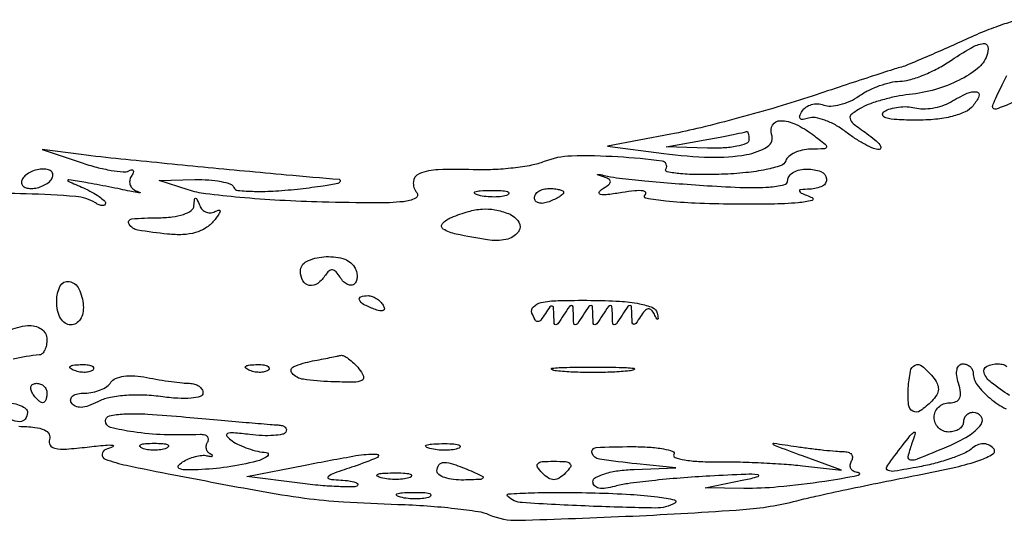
# Model space of a CAD drawing. Extents: x 22 to 658, y 11 to 369.
# Tile 10 of 14: x 490 to 591, y 21 to 72. Entities that reach past the tile are written whole.
import ezdxf

# ---------------------------------------------------------------- set-up
doc = ezdxf.new("R2010")
doc.units = 0

msp = doc.modelspace()

# ---------------------------------------------------------------- linework, layer by layer
for points in [[(592.595608, 72.321177, 0.010044), (591.03125, 71.82734, 0.015813), (589.144146, 71.122431, 0.010158), (587, 70.19197, -0.002871), (584.820527, 69.208189, -0.003786), (582.821875, 68.33787, -0.002751), (581.13878, 67.630991, -0.03648), (580.5, 67.419883, 0.016319), (579.812389, 67.222981, 0.000717), (577.44375, 66.456499, 0.001214), (574.637483, 65.536414, 0.000866), (571.5, 64.493255, -0.008672), (567.962634, 63.378158, -0.006069), (563.940625, 62.23948, -0.006124), (560.059027, 61.242114, -0.012674), (557, 60.577588), (550.5, 59.337189), (556.271763, 58.593919, 0.024152), (561.05845, 58.211235, 0.052035), (564.742642, 58.47878, 0.093835), (566.907296, 59.302449, 0.361206), (567.335946, 60.566922, -0.237248), (567.430983, 61.519158, -0.259008), (568.24134, 61.960347, -0.109137), (569.790851, 61.604511, -0.051149), (571.55887, 60.531803, -0.005373), (572.840638, 59.54049, -0.268964), (572.953551, 59.254686, -0.358334), (572.753421, 59.074358, -0.00764), (571.333333, 59.031803, 0.049566), (570.475961, 58.933873, 0.055789), (569.689903, 58.669676, 0.063714), (569.086614, 58.288952, 0.140624), (568.781229, 57.843688, -0.237293), (568.295561, 57.360269, -0.027297), (566.761906, 56.948127, -0.026968), (564.702849, 56.628446, -0.015719), (562.20886, 56.45692, -0.011298), (559.868196, 56.422657, -0.021164), (557.977555, 56.517797, -0.020794), (556.62079, 56.700951, -0.529735), (556.492449, 56.987782, 0.545356), (556.099223, 57.812393, 0.016457), (551.558686, 58.242191, 0.021416), (546.798002, 58.330942, 0.089373), (544, 57.7566, -0.049009), (542.714105, 57.382952, -0.017823), (540.834821, 57.100456, -0.017474), (538.74304, 56.935666, -0.019948), (536.735562, 56.928073, 0.017548), (533.145574, 56.931724, 0.087837), (531.185583, 56.515404, 0.282088), (530.583182, 55.700182, 0.197308), (530.933469, 54.580166, -0.487828), (530.80639, 53.998242, -0.087298), (529.558737, 53.647679, -0.026917), (526.737619, 53.51799, -0.004335), (521.232027, 53.609129, -0.007603), (516.90324, 53.784231, -0.008693), (512.771283, 54.086486, -0.007985), (509.280906, 54.459186, -0.047941), (507.5, 54.853983), (504.5, 55.828095), (508.166667, 55.914047, -0.022718), (509.595402, 55.882623, -0.032304), (510.854167, 55.715488, -0.033578), (511.818613, 55.455079, -0.223313), (512.166667, 55.117401, 0.288751), (512.587931, 54.798829, 0.016313), (514.295286, 54.708867, 0.020727), (516.462931, 54.755319, 0.012841), (519, 54.980577, 0.006529), (521.348706, 55.281175, 0.022548), (522.85625, 55.563981, 0.228348), (523.094517, 55.756472, 0.525709), (523, 55.919376, -0.003781), (517.542318, 56.382299, -0.001057), (509.014336, 57.188828, -0.000895), (500.564671, 58.021259, -0.006459), (496.5, 58.48215), (492.5, 58.98812), (496.5, 57.658333, 0.016471), (498.097896, 57.184956, 0.021388), (499.590699, 56.863177, 0.01968), (500.831053, 56.700789, 0.14794), (501.404508, 56.818781, -0.07419), (501.701338, 56.92665, -0.361449), (501.847459, 56.848105, -0.200752), (501.844619, 56.617858, -0.036266), (501.642266, 56.23019, 0.108055), (501.485806, 55.785481, 0.12526), (501.542156, 55.341323, 0.120907), (501.807321, 54.966787, 0.096352), (502.237757, 54.719206, -0.028218), (502.552836, 54.591057, -0.80278), (502.541716, 54.542424, -0.046844), (502.219629, 54.574892, -0.005284), (501.5, 54.724257, 0.003777), (500.555803, 54.923203, 0.001863), (499.353125, 55.162476, 0.001849), (498.103047, 55.401545, 0.002699), (497, 55.602112, 0.000924), (495.248645, 55.907467, 0.340826), (495.140075, 55.850088, 0.416964), (495.178708, 55.748207, 0.001019), (496.75, 55.053603, -0.020569), (497.611814, 54.631625, -0.028977), (498.339063, 54.181335, -0.02866), (498.871255, 53.760017, -0.21415), (499, 53.473207, -0.244971), (498.911938, 53.304254, -0.1644), (498.698518, 53.241969, -0.087674), (498.367539, 53.314883, -0.040482), (497.973678, 53.516268, 0.119329), (495.955317, 54.176272, 0.011967), (490.855503, 54.454852, 0.014936), (486.29901, 54.458353, 0.736824)], [(591.979877, 63.797577, -0.024995), (590.362948, 63.156987, -0.513647), (590, 63.417078, -0.1045), (590.050352, 63.655365, -0.003871), (590.430705, 64.497493, -0.006884), (590.904459, 65.489, -0.004768), (591.46623, 66.597547, 0.024251)], [(489.023862, 40.364464, -0.097505), (491.019167, 40.932907, -0.16718), (492.416695, 40.578804, -0.253038), (493, 39.5, -0.04767), (492.944613, 38.920381, -0.063463), (492.779688, 38.41815, -0.078959), (492.536811, 38.064382, -0.179364), (492.25, 37.923489, 0.027423), (489.520247, 37.492773, 0.068845)], [(490.122681, 30.586234, -0.020903), (491.75606, 30.478931, -0.076209), (492.757267, 30.213099, -0.168527), (493.218335, 29.787373, -0.217779), (493.253867, 29.219183, 0.243354), (493.315743, 28.664129, 0.199416), (493.818388, 28.32854, 0.065852), (494.988197, 28.254156, 0.01233), (497.131186, 28.453318, -0.005324), (498.991311, 28.652512, -0.057688), (499.745209, 28.638022, -0.744464), (499.769022, 28.487043, -0.036097), (499.030831, 28.196328, 0.314042), (498.655407, 27.711814, 0.327539), (498.985616, 27.210458, 0.036837), (501.147026, 26.584992, 0.004397), (506.030831, 25.598813, 0.002171), (514.792962, 23.94897, 0.012706), (519.423043, 23.219044, 0.017643), (523.417975, 22.83568, 0.006741), (529, 22.573658, -0.009095), (532.007731, 22.418279, -0.010766), (534.842744, 22.158618, -0.009696), (537.216955, 21.842764, -0.064941), (538.358278, 21.512904, 0.110606), (541.345128, 20.936209, 0.003953), (553.083594, 21.376517, 0.006672), (564.395249, 22.041761, 0.045097), (569.927005, 22.947076, -0.008651), (571.864227, 23.410995, -0.002172), (575.038352, 24.098842, -0.002217), (578.674991, 24.853559, -0.002232), (582.309937, 25.574248, 0.00807), (586.225235, 26.398143, 0.028179), (588.705387, 27.111015, 0.053733), (590.037094, 27.74381, 0.484672), (590.102318, 28.297682, 0.081232), (589.571917, 28.678981, 0.121359), (589.017242, 28.802811, 0.10962), (588.427372, 28.658297, 0.058078), (587.792382, 28.247104, -0.07163), (587.036994, 27.786395, -0.018593), (585.704637, 27.273498, -0.018519), (584.12613, 26.79685, -0.017941), (582.5, 26.43263, -0.004865), (579.913573, 25.976034, -0.149762), (579.272764, 26.061317, -0.453152), (579.160995, 26.435547, -0.023768), (579.967032, 27.593144, -0.001972), (581.523672, 29.600047, -0.079174), (581.930005, 29.977919, -0.703079), (582.061627, 29.881046, -0.013815), (581.690714, 28.75, 0.030578), (581.315427, 27.461313, 0.461336), (581.561874, 27.131852, 0.112387), (582.305667, 27.251701, 0.003047), (585.377876, 28.51342, 0.038219), (587.51581, 29.60529, 0.09463), (588.812825, 30.783127, 0.329246), (588.819761, 31.581864, 0.240308), (588, 32, 0.099038), (587.618362, 31.923658, 0.097945), (587.29375, 31.70625, 0.097945), (587.076342, 31.381638, 0.099038), (587, 31, -0.148195), (586.884432, 30.618646, -0.098894), (586.559375, 30.29375, -0.082425), (586.073457, 30.074694, -0.064853), (585.5, 30, -0.099038), (584.927543, 30.114514, -0.097945), (584.440625, 30.440625, -0.097945), (584.114514, 30.927543, -0.099038), (584, 31.5, -0.10362), (584.119904, 32.072362, -0.09891), (584.46042, 32.559375, -0.096802), (584.969107, 32.885736, -0.094638), (585.567388, 33, 0.088639), (586.242687, 33.120663, 0.197727), (586.619739, 33.467755, 0.144755), (586.710381, 34.07233, 0.042184), (586.5, 35, -0.043987), (586.323992, 35.789261, -0.086344), (586.350135, 36.430242, -0.136392), (586.566615, 36.841894, -0.20676), (586.932612, 37, -0.085699), (587.340206, 36.929622, -0.093774), (587.686455, 36.727232, -0.10034), (587.918033, 36.425638, -0.114196), (588, 36.071429, 0.164632), (588.414316, 34.847227, 0.055079), (589.737359, 33.462775, 0.054774), (591.379213, 32.366808, 0.124387)], [(591.75, 33.758226, -0.02685), (589.859752, 35.075661, -0.13999), (589.118863, 36.091274, -0.389925), (589.386882, 36.740525, -0.109361), (590.559017, 37, -0.067156), (591.109925, 36.925672, -0.140464), (591.476185, 36.702464, -0.19087)]]:
    msp.add_lwpolyline(points, format="xyb")
for points in [[(589.415578, 68.640595, -0.132398), (588.457153, 67.325183, -0.053421), (586.572709, 66.114335, -0.047383), (584.127568, 65.166843, -0.041381), (581.433852, 64.642432, 0.022363), (580.127606, 64.439293, 0.017728), (578.737959, 64.107391, 0.018068), (577.469223, 63.706524, 0.042035), (576.561997, 63.294634, 0.030697), (575.553282, 62.645827, 0.292483), (575.377005, 62.189653, 0.179658), (575.694496, 61.678565, 0.012099), (577.100651, 60.642054, -0.020304), (577.929649, 60.009731, -0.056394), (578.43686, 59.482354, -0.184565), (578.531938, 59.161655, -0.391893), (578.357365, 59, -0.100239), (577.78739, 59.115427, -0.022514), (576.888662, 59.543635, -0.022479), (575.877694, 60.142253, -0.020098), (574.884859, 60.850671, 0.037381), (573.869713, 61.523352, 0.040575), (572.792476, 62.016589, 0.044318), (571.809987, 62.277634, 0.126686), (571.110804, 62.220939, -0.043761), (570.553693, 62.081368, -0.253641), (570.277549, 62.178677, -0.279097), (570.224774, 62.451834, -0.050063), (570.461955, 62.938442, -0.104051), (570.856681, 63.352972, -0.081699), (571.419604, 63.617622, -0.07828), (572.06116, 63.695106, -0.082778), (572.682401, 63.56838, 0.107238), (573.402994, 63.457446, 0.047771), (574.356715, 63.607817, 0.044299), (575.375, 63.96847, 0.045552), (576.303757, 64.500206, -0.037716), (577.27215, 65.074933, -0.028375), (578.411595, 65.561371, -0.028994), (579.541992, 65.897193, -0.05695), (580.472506, 66.006589, 0.068262), (581.457986, 66.145024, 0.025409), (582.785674, 66.594872, 0.024614), (584.202559, 67.239043, 0.027265), (585.5, 68, -0.012773), (587.82064, 69.453017, -0.093193), (589.049188, 69.89871, -0.413767), (589.509909, 69.568076, -0.133306)], [(588, 63.5, -0.111329), (587.180371, 62.868691, -0.046771), (585.861242, 62.400421, -0.038602), (584.154155, 62.106565, -0.024158), (582.127555, 62.015313, -0.012168), (580.185131, 62.069022, -0.052652), (579.047066, 62.249398, -0.252478), (578.735796, 62.54348, -0.343981), (578.860698, 62.892745, -0.069633), (579.513377, 63.188693, -0.04112), (580.352726, 63.362748, -0.040307), (581.237134, 63.399655, -0.054282), (582.029175, 63.28212, 0.065445), (582.854807, 63.178312, 0.038937), (583.843929, 63.261059, 0.038327), (584.834621, 63.501309, 0.053081), (585.668477, 63.874279, -0.022766), (587.406463, 64.781589, -0.1498), (588.367611, 64.915287, -0.488608), (588.603741, 64.485753, -0.071717)], [(565, 60, -0.3112), (564.738857, 59.621059, -0.041216), (563.751562, 59.335435, -0.03599), (562.37896, 59.159784, -0.02218), (560.75, 59.141905), (556.5, 59.283811), (560.5, 60, 0.002195), (562.051022, 60.28474, 0.003319), (563.398438, 60.547493, 0.001298), (564.552183, 60.783558, 0.078122), (564.75, 60.858095, -0.38978), (564.845423, 60.836048, -0.079394), (564.926563, 60.664565, -0.047185), (564.982254, 60.37373, -0.023729)], [(490.5, 56, 0.131946), (490.386134, 55.620091, 0.190139), (490.504138, 55.29375, 0.14379), (490.853366, 55.073627, 0.069308), (491.381966, 55, 0.059645), (492.00158, 55.074178, 0.050746), (492.622888, 55.29375, 0.053126), (493.153536, 55.617096, 0.091204), (493.5, 56, 0.131946), (493.613866, 56.379909, 0.190139), (493.495862, 56.70625, 0.14379), (493.146634, 56.926373, 0.069308), (492.618034, 57, 0.059645), (491.99842, 56.925822, 0.050746), (491.377112, 56.70625, 0.053126), (490.846464, 56.382904, 0.091204)], [(560.75, 55.289031, 0.00779), (564.550435, 55.099762, 0.026266), (567.037241, 55.145373, 0.037825), (568.601563, 55.376157, 0.350564), (569, 55.874598, -0.172883), (569.153051, 56.304011, -0.093645), (569.5875, 56.669413, -0.074009), (570.234887, 56.916641, -0.054314), (571, 57, -0.093262), (572.390094, 56.73844, -0.276395), (572.961333, 56.001644, -0.32102), (572.551994, 55.254276, -0.102436), (571.25, 54.929715, 0.010156), (570.281932, 54.871121, 0.474775), (570.183535, 54.728369, 0.226369), (570.354818, 54.536302, 0.005353), (571.5, 54.070121, -0.72967), (571.480204, 53.769784, -0.040251), (570.062168, 53.535419, -0.017113), (567.274179, 53.398384, -0.006425), (563.362525, 53.390406, -0.007579), (559.494784, 53.490864, -0.015841), (556.491344, 53.709912, -0.017397), (554.441176, 53.997307, -0.660453), (554.362525, 54.334192, 0.375916), (554.418094, 54.584007, 0.245913), (554.157145, 54.758073, 0.052065), (553.296696, 54.759773, 0.015736), (552, 54.58559, -0.011313), (550.54088, 54.376434, -0.067121), (549.772069, 54.387424, -0.472192), (549.649953, 54.591072, -0.165763), (549.895147, 54.90012, 0.018627), (550.641736, 55.420607, 0.235392), (550.790295, 55.718678, 0.294847), (550.627495, 55.970752, 0.026723), (549.895147, 56.255199, -0.01557), (549.489101, 56.402579, -0.815429), (549.497325, 56.448637, -0.056487), (549.774605, 56.424485, -0.004446), (550.5, 56.270909, 0.026968), (551.721022, 56.069347, 0.003544), (554.335938, 55.800139, 0.004109), (557.444663, 55.528105, 0.003431)], [(540.269032, 54.344063, -0.06278), (539.671085, 54.185595, -0.030339), (538.880008, 54.127736, -0.029507), (538.036634, 54.167106, -0.037336), (537.269032, 54.307009, -0.087174), (536.883358, 54.48334, -0.597527), (536.900903, 54.643467, -0.080377), (537.431793, 54.764444, -0.012823), (538.5, 54.805051, -0.014395), (539.580113, 54.787295, -0.052471), (540.257153, 54.684921, -0.333666), (540.386009, 54.52287, -0.31318)], [(546, 54.606989, -0.222225), (545.912889, 54.420671, -0.030693), (545.559375, 54.160341, -0.030395), (545.074558, 53.887494, -0.02136), (544.5, 53.638374, -0.055937), (543.925634, 53.488865, -0.100118), (543.440625, 53.516384, -0.147206), (543.122486, 53.710807, -0.184534), (543, 54.031385, -0.152681), (543.115494, 54.400789, -0.098158), (543.440625, 54.715469, -0.08088), (543.926468, 54.92777, -0.062722), (544.5, 55, -0.024748), (545.074824, 54.971531, -0.039339), (545.559375, 54.884553, -0.046727), (545.903916, 54.758929, -0.289661)], [(510.33541, 52.685728, -0.105231), (510.646719, 52.792488, -0.516187), (510.751273, 52.677626, -0.099654), (510.585815, 52.300277, -0.017432), (510.115732, 51.677712, -0.081239), (509.293506, 50.94621, -0.071553), (508.245273, 50.475467, -0.060112), (506.94475, 50.266725, -0.035339), (505.368291, 50.316528, -0.016136), (502.333767, 50.727148, -0.216494), (501.425157, 51.339701, -0.556416), (501.69571, 51.879925, -0.02275), (504.333333, 52, 0.02731), (505.844645, 52.082609, 0.053273), (507.022389, 52.34061, 0.076247), (507.796921, 52.738245, 0.22394), (508.078947, 53.25, -0.0119), (508.135323, 53.897306, -0.38521), (508.24425, 53.993759, -0.292905), (508.384841, 53.901546, -0.009297), (508.664358, 53.243769, 0.10199), (508.947078, 52.818308, 0.115184), (509.364145, 52.56165, 0.115004), (509.852275, 52.515975, 0.101435)], [(540.35507, 52.417241, -0.163132), (541.399377, 51.555648, -0.318509), (541.338619, 50.529538, -0.176328), (540.079924, 49.764933, -0.089182), (538.1999, 49.729352, -0.009962), (534.977439, 50.312055, -0.089957), (533.651756, 50.838856, -0.47344), (533.578689, 51.403135, -0.106677), (534.5, 52.03705, -0.026653), (536.22974, 52.642744, -0.054726), (537.641839, 52.891229, -0.062245), (538.952385, 52.813176, -0.04568)], [(524.541119, 46.933469, -0.067766), (524.744093, 46.476809, -0.070172), (524.814383, 45.987969, -0.077348), (524.746316, 45.542691, -0.120407), (524.545763, 45.212429, -0.181222), (524.231424, 45.069465, -0.124761), (523.842457, 45.140225, -0.090656), (523.432934, 45.425841, -0.056911), (523.070627, 45.885723, 0.045866), (522.656557, 46.43582, 0.173723), (522.282445, 46.635307, 0.219479), (521.924652, 46.529998, 0.074857), (521.565983, 46.106763, -0.097049), (520.779492, 45.257542, -0.198108), (519.912038, 45.046102, -0.234338), (519.251729, 45.510003, -0.125145), (519, 46.5, -0.286048), (519.628912, 47.509363, -0.094857), (521.386248, 47.990457, -0.0846), (523.358456, 47.811028, -0.191722)], [(496.727012, 42.973918, -0.068274), (496.679864, 42.203878, -0.095555), (496.41969, 41.567353, -0.114313), (495.985243, 41.150603, -0.135055), (495.437851, 41, -0.151977), (494.857911, 41.180443, -0.110468), (494.395613, 41.67922, -0.083181), (494.09834, 42.465565, -0.048903), (494, 43.468615, -0.115975), (494.360305, 45.001089, -0.333725), (495.27855, 45.46148, -0.241629), (496.268693, 44.703089, -0.092214)], [(527.492921, 43.011454, -0.1144), (527.606889, 42.674071, -0.32948), (527.487528, 42.474315, -0.155351), (527.131719, 42.443138, -0.036408), (526.551938, 42.618443, -0.029964), (525.48003, 43.105273, -0.168622), (525.057392, 43.558518, -0.444011), (525.201747, 43.882327, -0.079093), (525.940983, 44, -0.088797), (526.34605, 43.927491, -0.053277), (526.78502, 43.709615, -0.051183), (527.189428, 43.389589, -0.061454)], [(555.597753, 42.206741, -0.008213), (555.697408, 41.664203, -0.351599), (555.643804, 41.568589, -0.38572), (555.546388, 41.60444, -0.008639), (555.303949, 42.088153, 0.076936), (555.00482, 42.524544, 0.248589), (554.682759, 42.634507, 0.174873), (554.322634, 42.435651, 0.038845), (553.894262, 41.863153, -0.012938), (553.413676, 41.146322, -0.283814), (553.191208, 41.05194, -0.346341), (553.041704, 41.211741, -0.016223), (553, 42, 0.013145), (552.959637, 42.863616, 0.392993), (552.812916, 43, 0.246379), (552.590222, 42.883174, 0.007698), (552, 42, -0.007698), (551.409778, 41.116826, -0.246379), (551.187084, 41, -0.392993), (551.040363, 41.136384, -0.013145), (551, 42, 0.013145), (550.959637, 42.863616, 0.392993), (550.812916, 43, 0.246379), (550.590222, 42.883174, 0.007698), (550, 42, -0.007698), (549.409778, 41.116826, -0.246379), (549.187084, 41, -0.392993), (549.040363, 41.136384, -0.013145), (549, 42, 0.013145), (548.959637, 42.863616, 0.392993), (548.812916, 43, 0.246379), (548.590222, 42.883174, 0.007698), (548, 42, -0.007698), (547.409778, 41.116826, -0.246379), (547.187084, 41, -0.392993), (547.040363, 41.136384, -0.013145), (547, 42, 0.013145), (546.959637, 42.863616, 0.392993), (546.812916, 43, 0.246379), (546.590222, 42.883174, 0.007698), (546, 42, -0.007698), (545.409778, 41.116826, -0.246379), (545.187084, 41, -0.392993), (545.040363, 41.136384, -0.013145), (545, 42, 0.017229), (544.957716, 42.769855, 0.335294), (544.807174, 42.935939, 0.291483), (544.583869, 42.846792, 0.014686), (544.123851, 42.166154, -0.024491), (543.646711, 41.489175, -0.237948), (543.338822, 41.343974, -0.270441), (543.066433, 41.512775, -0.030349), (542.752515, 42.202553, -0.297851), (542.893101, 42.853961, -0.142091), (543.679684, 43.28059, -0.047604), (545.432848, 43.491181, -0.008186), (548.786104, 43.518141, -0.012099), (551.730418, 43.422329, -0.03338), (553.789148, 43.166856, -0.047856), (555.126065, 42.77396, -0.25301)], [(524.997941, 36.502481, -0.077644), (525.462689, 35.723187, -0.399088), (525.294385, 35.297702, -0.110466), (524.453672, 35.114422, -0.008443), (522.120386, 35.166414, -0.023804), (519.301749, 35.411584, -0.180767), (518.146424, 36.030841, -0.515451), (518.307464, 36.716241, -0.049511), (520.25, 37.294267, 0.000596), (521.157447, 37.470171, 0.000685), (522.023407, 37.640337, 0.000615), (522.757285, 37.786531, 0.003957), (523.127555, 37.863818, -0.174855), (523.449557, 37.820895, -0.037627), (523.935848, 37.5201, -0.035015), (524.476097, 37.065824, -0.027233)], [(497.729167, 36.395833, -0.126455), (497.402231, 36.202593, -0.060344), (496.916927, 36.123424, -0.05415), (496.359369, 36.160852, -0.051402), (495.8125, 36.316886, -0.054073), (495.395823, 36.538436, -0.470617), (495.37858, 36.720685, -0.168741), (495.670344, 36.862007, -0.018894), (496.416667, 36.921053, -0.028489), (497.112848, 36.910055, -0.077125), (497.592839, 36.799335, -0.208169), (497.77538, 36.614691, -0.296942)], [(515.729167, 36.395833, -0.126455), (515.402231, 36.202593, -0.060344), (514.916927, 36.123424, -0.05415), (514.359369, 36.160852, -0.051402), (513.8125, 36.316886, -0.054073), (513.395823, 36.538436, -0.470617), (513.37858, 36.720685, -0.168741), (513.670344, 36.862007, -0.018894), (514.416667, 36.921053, -0.028489), (515.112848, 36.910055, -0.077125), (515.592839, 36.799335, -0.208169), (515.77538, 36.614691, -0.296942)], [(552.75, 36.271532, -0.016375), (551.042668, 36.149287, -0.009683), (549, 36.109723, -0.009683), (546.957332, 36.149287, -0.016375), (545.25, 36.271532, -0.095407), (544.778855, 36.41442, -0.741699), (544.804688, 36.548567, -0.021699), (546.311593, 36.640349, -0.00436), (549, 36.663794, -0.00436), (551.688407, 36.640349, -0.021699), (553.195312, 36.548567, -0.741699), (553.221145, 36.41442, -0.095407)], [(583.853762, 35.676206, -0.05617), (584.303618, 34.99033, -0.125475), (584.437937, 34.385791, -0.128718), (584.26528, 33.800892, -0.060657), (583.776206, 33.176206, -0.044086), (582.57774, 32.172306, -0.284694), (581.824137, 32.131228, -0.250467), (581.382228, 32.806161, -0.036643), (581.355787, 34.499294, -0.031713), (581.567292, 36.238121, -0.241024), (582.056159, 36.871319, -0.295101), (582.770862, 36.775253, -0.042663)], [(507.625, 35, -0.069622), (508.150518, 34.926469, -0.085608), (508.596094, 34.71187, -0.100058), (508.894009, 34.393173, -0.138948), (509, 34.01913, -0.330963), (508.730237, 33.656229, -0.051081), (507.793224, 33.475771, -0.037833), (506.411231, 33.458419, -0.018288), (504.649856, 33.634514, 0.026603), (502.787414, 33.789495, 0.02768), (500.943747, 33.74244, 0.029514), (499.330363, 33.515289, 0.073259), (498.210544, 33.11268, -0.034378), (497.262281, 32.686173, -0.078), (496.493559, 32.531742, -0.115278), (495.908942, 32.642342, -0.151316), (495.501671, 32.997296, -0.194397), (495.436735, 33.376565, -0.184065), (495.651504, 33.705456, -0.107918), (496.159328, 33.928135, -0.049602), (496.881966, 34, 0.049902), (497.697462, 34.081593, 0.047595), (498.494303, 34.323344, 0.051273), (499.157255, 34.678774, 0.106053), (499.562263, 35.100744, -0.162048), (500.039115, 35.499075, -0.060001), (500.896747, 35.722414, -0.049213), (502.002456, 35.762847, -0.033913), (503.24628, 35.600744, 0.007787), (504.497119, 35.370773, 0.007476), (505.771564, 35.176469, 0.00743), (506.900218, 35.038676, 0.026662)], [(493, 34, -0.042167), (492.967655, 33.617151, -0.061769), (492.870461, 33.29375, -0.081139), (492.727648, 33.07446, -0.210953), (492.559017, 33, -0.151918), (492.34829, 33.065539, -0.038439), (492.066025, 33.29375, -0.035638), (491.768994, 33.617226, -0.029505), (491.5, 34, -0.082592), (491.343488, 34.3821, -0.161196), (491.3746, 34.70625, -0.182303), (491.586039, 34.921712, -0.108972), (491.940983, 35, -0.093332), (492.345238, 34.923877, -0.09642), (492.688914, 34.70625, -0.099167), (492.918938, 34.381556, -0.105053)], [(491, 32, -0.163584), (490.775753, 31.332924, -0.234725), (490.227035, 31.060308, -0.112355), (489.301377, 31.270972, -0.031558), (488, 32, -0.023197), (487.271114, 32.520491, -0.409657), (487.237851, 32.781653, -0.220444), (487.555791, 32.949578, -0.011293), (488.75, 32.984687, -0.042523), (489.611405, 32.917196, -0.062416), (490.339063, 32.701752, -0.082215), (490.832025, 32.381177, -0.210568)], [(516.706011, 30.727664, -0.057103), (517.138156, 30.655876, -0.116288), (517.436737, 30.48877, -0.177863), (517.556127, 30.257744, -0.171274), (517.50004, 30.000064, -0.212219), (517.153086, 29.763215, -0.027519), (516.241456, 29.647988, -0.02818), (515.085774, 29.631388, -0.020026), (513.794028, 29.737585, 0.008625), (512.138226, 29.911792, 0.109402), (511.52093, 29.830861, 0.529288), (511.455432, 29.573159, 0.058286), (512, 29.086167, 0.045281), (512.719093, 28.671859, 0.026175), (513.646875, 28.301438, 0.025988), (514.624715, 28.02495, 0.03924), (515.5, 27.896998, -0.696062), (515.610874, 27.522618, -0.099272), (514.510909, 26.998486, -0.025681), (511.49499, 26.401482, -0.027445), (508.5, 26.133628, -0.012722), (507.12485, 26.121419, -0.111451), (506.536359, 26.264529, -0.47497), (506.475958, 26.530372, -0.085959), (506.909316, 26.922793, -0.041699), (507.529079, 27.246249, -0.035973), (508.225034, 27.481333, -0.0376), (508.89068, 27.601547, -0.080985), (509.409316, 27.571375, 0.015455), (509.7996, 27.496794, 0.163132), (509.957469, 27.523163, 0.54214), (509.96449, 27.602475, 0.039274), (509.743769, 27.749305, -0.109338), (509.493405, 27.971702, -0.104538), (509.355225, 28.282495, -0.099983), (509.351449, 28.634393, -0.091505), (509.483007, 28.972505, 0.136247), (509.570377, 29.27323, 0.19971), (509.468906, 29.525586, 0.143476), (509.17773, 29.688168, 0.06515), (508.739238, 29.729561, -0.017177), (505.019219, 29.723432, -0.027882), (501.871416, 30.002588, -0.026974), (499.518349, 30.475012, -0.342169), (499, 31.143776, -0.349865), (499.403969, 31.650429, -0.044233), (500.889428, 31.853963, -0.027397), (503.337845, 31.836777, -0.007199), (507.25, 31.538107, 0.00054), (510.497982, 31.246592, 0.000734), (513.430828, 30.990893, 0.000485), (515.894233, 30.782172, 0.008256)], [(505.25, 28.337719, -0.057986), (504.679992, 28.181385, -0.037979), (504, 28.12966, -0.037979), (503.320008, 28.181385, -0.057986), (502.75, 28.337719, -0.174857), (502.540618, 28.525001, -0.447206), (502.601562, 28.693942, -0.078554), (503.10856, 28.810911, -0.017491), (504, 28.842105, -0.017491), (504.89144, 28.810911, -0.078554), (505.398438, 28.693942, -0.447206), (505.459382, 28.525001, -0.174857)], [(535.269032, 28.344063, -0.06278), (534.671085, 28.185595, -0.030339), (533.880008, 28.127736, -0.029507), (533.036634, 28.167106, -0.037336), (532.269032, 28.307009, -0.087174), (531.883358, 28.48334, -0.597527), (531.900903, 28.643467, -0.080377), (532.431793, 28.764444, -0.012823), (533.5, 28.805051, -0.014395), (534.580113, 28.787295, -0.052471), (535.257153, 28.684921, -0.333666), (535.386009, 28.52287, -0.31318)], [(557.31234, 27.69636, 0.48233), (557.423073, 27.388473, 0.038907), (558.383949, 27.144197, 0.029965), (559.834718, 26.982113, 0.015547), (561.657831, 26.945175, -0.008583), (563.803304, 26.931588, -0.005772), (566.252613, 26.845723, -0.005814), (568.621927, 26.70764, -0.011453), (570.5, 26.532954), (574.5, 26.068277), (570.5, 27.544821, -0.000742), (567.715842, 28.57725, -0.161349), (567.497465, 28.752593, -0.644307), (567.562332, 28.853707, -0.001462), (569.875, 28.510682, 0.005584), (571.272303, 28.315188, 0.00551), (572.679836, 28.150013, 0.005424), (573.915491, 28.032336, 0.021028), (574.684017, 28, -0.07328), (575.186811, 27.925912, -0.149547), (575.515244, 27.70625, -0.1883), (575.620463, 27.380215, -0.124006), (575.5, 27, 0.113649), (575.367411, 26.609405, 0.164371), (575.448037, 26.256982, 0.14681), (575.737888, 25.998359, 0.085623), (576.190983, 25.874833, -0.857535), (576.210569, 25.536127, -0.017479), (572.784568, 24.9272, -0.011087), (567.990895, 24.355141, -0.028394), (564.5, 24.216028), (560.5, 24.283811), (564.5, 25.08145, 0.020413), (565.951463, 25.433033, 0.821587), (565.936597, 25.611288, 0.038959), (564.67321, 25.65449, 0.002522), (561, 25.475312, 0.006396), (557.963625, 25.272859, 0.007134), (555.042187, 24.998501, 0.00664), (552.56149, 24.696396, 0.036954), (551.25, 24.419135, -0.03637), (550.317454, 24.22085, -0.085273), (549.607683, 24.244519, -0.144421), (549.169737, 24.4783, -0.201047), (549, 24.883369, -0.27972), (549.270474, 25.329014, -0.046595), (550.239159, 25.723441, -0.039186), (551.609501, 26.023013, -0.024345), (553.25, 26.168103), (557.5, 26.336206), (553.5, 26.734929, -0.010704), (549.662767, 27.200579, -0.289963), (548.91894, 27.835552, -0.489433), (549.320447, 28.409312, -0.012476), (552.954508, 28.5, -0.015614), (554.782289, 28.442907, -0.029987), (556.237106, 28.263931, -0.038638), (557.20217, 28.007615, -0.479217)], [(524.5, 26.471998, 0.005901), (522.483735, 25.781004, 0.095371), (521.86776, 25.418326, 0.627398), (521.934189, 25.18029, 0.03657), (522.916667, 25.076852, -0.019133), (523.811871, 25.014039, -0.042256), (524.483753, 24.88289, -0.084987), (524.841987, 24.711255, -0.464635), (524.85781, 24.524477, -0.199501), (524.463409, 24.361634, -0.00848), (522.923636, 24.39124, -0.013434), (521.060578, 24.508863, -0.009042), (518.941143, 24.73866), (513.5, 25.428366), (519.5, 26.605187, -0.004661), (524.697322, 27.57435, -0.050459), (526.824068, 27.732448, -0.801075), (526.891475, 27.388219, -0.023758)], [(536.5, 26, -0.009027), (537.656439, 25.478132, -0.485414), (537.703411, 25.272912, -0.215481), (537.415213, 25.127419, -0.004372), (535.75, 25.070285, -0.034583), (534.696629, 25.116227, -0.053373), (533.807812, 25.314396, -0.070412), (533.197844, 25.62164, -0.24567), (533, 26, -0.163981), (533.21059, 26.624848, -0.234317), (533.725732, 26.880286, -0.087053), (534.71128, 26.707387, -0.014632)], [(546.2, 25.8, -0.049631), (545.547259, 25.265408, -0.147822), (545, 25.1, -0.147822), (544.452741, 25.265408, -0.049631), (543.8, 25.8, -0.051663), (543.313616, 26.398813, -0.354955), (543.35, 26.75, -0.180052), (543.800928, 26.95632, -0.018208), (545, 27, -0.018208), (546.199072, 26.95632, -0.180052), (546.65, 26.75, -0.354955), (546.686384, 26.398813, -0.051663)], [(530.269032, 25.344063, -0.06278), (529.671085, 25.185595, -0.030339), (528.880008, 25.127736, -0.029507), (528.036634, 25.167106, -0.037336), (527.269032, 25.307009, -0.087174), (526.883358, 25.48334, -0.597527), (526.900903, 25.643467, -0.080377), (527.431793, 25.764444, -0.012823), (528.5, 25.805051, -0.014395), (529.580113, 25.787295, -0.052471), (530.257153, 25.684921, -0.333666), (530.386009, 25.52287, -0.31318)], [(532.269032, 23.344063, -0.06278), (531.671085, 23.185595, -0.030339), (530.880008, 23.127736, -0.029507), (530.036634, 23.167106, -0.037336), (529.269032, 23.307009, -0.087174), (528.883358, 23.48334, -0.597527), (528.900903, 23.643467, -0.080377), (529.431793, 23.764444, -0.012823), (530.5, 23.805051, -0.014395), (531.580113, 23.787295, -0.052471), (532.257153, 23.684921, -0.333666), (532.386009, 23.52287, -0.31318)], [(557.419715, 22.707764, -0.133701), (555.423447, 22.195357, -0.00672), (548.628721, 22.385712, -0.005512), (541.734006, 22.747825, -0.182461), (540.246703, 23.419963, -0.646583), (540.331025, 23.642269, -0.005947), (542.650638, 23.754678, -0.010111), (545.609571, 23.802933, -0.005515), (549.241068, 23.748661, -0.007904), (552.860573, 23.597348, -0.017252), (555.625616, 23.341997, -0.024228), (557.37159, 23.033228, -0.684513)]]:
    msp.add_lwpolyline(points, format="xyb", close=True)

doc.saveas('drawing.dxf')
